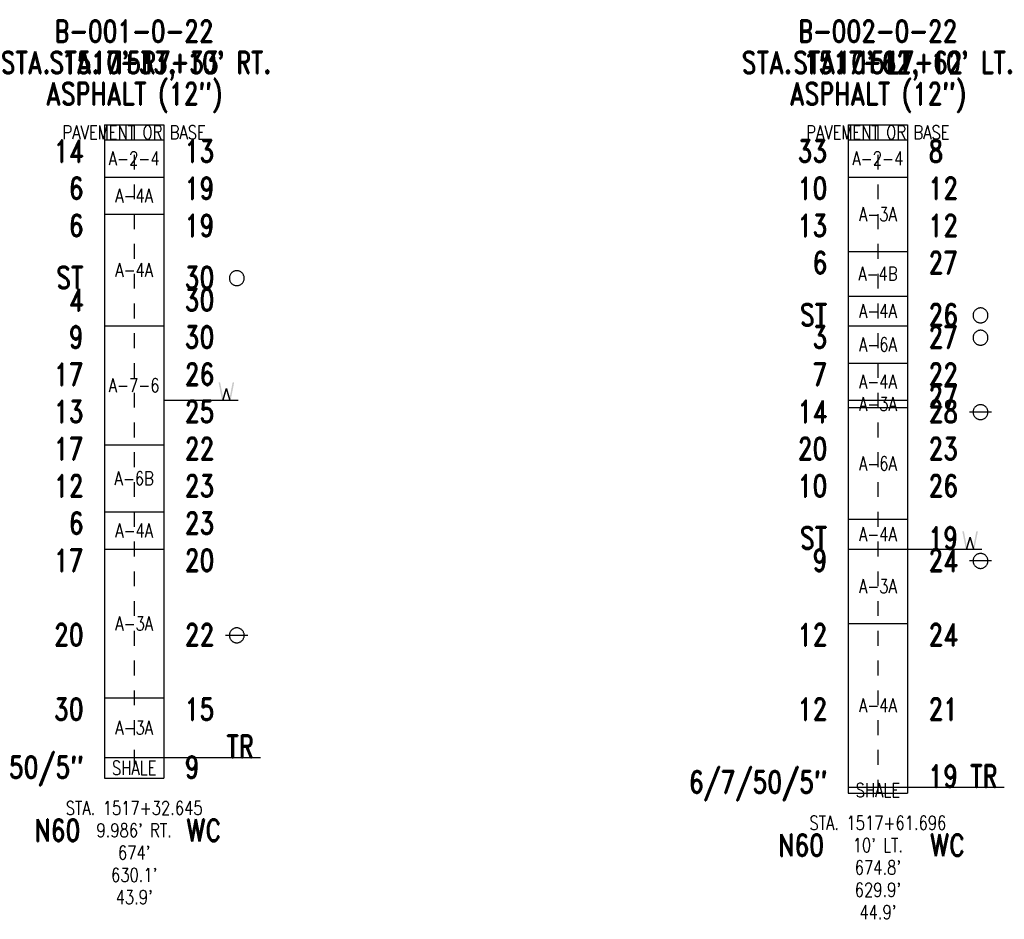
# Model space of a CAD drawing. Extents: x -0.77 to 5.85, y -0.85 to 5.2.
import ezdxf
from ezdxf.enums import TextEntityAlignment as Align

# ---------------------------------------------------------------- set-up
doc = ezdxf.new("R2010")
doc.units = 0
doc.linetypes.add('Dash', pattern=[0.12, 0.08, -0.04])
doc.linetypes.add('Solid', pattern=[0])
doc.layers.get('0').update_dxf_attribs({"linetype": 'Solid'})
for name, color, linetype in [('GT_PROJECT_CELLS', 7, 'Solid'), ('GT_PROJECT_SOIL_BORING', 7, 'Solid'), ('GT_PROJECT_TEXT', 7, 'Solid'), ('GT_PROJECT_TEXT_2', 7, 'Solid'), ('GT_PROJECT_TEXT_3', 7, 'Solid'), ('SC_SCRATCH1', 7, 'Solid'), ('SC_SCRATCH2', 7, 'Solid'), ('SC_SCRATCH3', 7, 'Solid'), ('SC_SCRATCH4', 7, 'Solid'), ('SC_SCRATCH5', 7, 'Solid'), ('SC_SCRATCH6', 7, 'Solid'), ('SC_SCRATCH9', 7, 'Solid')]:
    doc.layers.add(name, color=color, linetype=linetype)
doc.styles.add('ROMAND', font='romand', dxfattribs={"height": 1})

# ---------------------------------------------------------------- blocks, each defined once
blk = doc.blocks.new('DGRFC_OHDOT$FREE$WATER')
at = {"color": 7}
for points in [[(-0.035, 0.08), (-0.0193, 0), (-0.035, 0.08), (-0.0151, 0.0142)], [(-0.035, 0.08), (-0.0151, 0.0142), (-0.035, 0.08), (-0.028, 0.08)], [(0, 0.0415), (-0.0035, 0.0533), (0, 0.0415), (-0.0151, 0.0142)], [(0.0151, 0.0142), (0.0035, 0.0533), (0.0151, 0.0142), (-0.0035, 0.0533)], [(0, 0.0415), (0.0151, 0.0142), (0, 0.0415), (-0.0035, 0.0533)], [(0.035, 0.08), (0.028, 0.08), (0.035, 0.08), (0.0151, 0.0142)], [(0.0193, 0), (0.035, 0.08), (0.0193, 0), (0.0151, 0.0142)], [(-0.0193, 0), (-0.0123, 0), (-0.0193, 0), (0, 0.0415)], [(-0.0193, 0), (0, 0.0415), (-0.0193, 0), (-0.0151, 0.0142)], [(0, 0.0415), (0.0123, 0), (0, 0.0415), (0.0193, 0)], [(0, 0.0415), (0.0193, 0), (0, 0.0415), (0.0151, 0.0142)]]:
    blk.add_solid(points, dxfattribs=at)
blk = doc.blocks.new('DGRFC_CIRCLE')
at = {"color": 7, "linetype": 'Solid'}
blk.add_lwpolyline([(0, -0.5), (0.039, -0.498), (0.078, -0.494), (0.117, -0.486), (0.155, -0.476), (0.191, -0.462), (0.227, -0.446), (0.261, -0.426), (0.294, -0.405), (0.325, -0.38), (0.354, -0.354), (0.38, -0.325), (0.405, -0.294), (0.426, -0.261), (0.446, -0.227), (0.462, -0.191), (0.476, -0.155), (0.486, -0.117), (0.494, -0.078), (0.498, -0.039), (0.5, 0), (0.498, 0.039), (0.494, 0.078), (0.486, 0.117), (0.476, 0.155), (0.462, 0.191), (0.446, 0.227), (0.426, 0.261), (0.405, 0.294), (0.38, 0.325), (0.354, 0.354), (0.325, 0.38), (0.294, 0.405), (0.261, 0.426), (0.227, 0.446), (0.191, 0.462), (0.155, 0.476), (0.117, 0.486), (0.078, 0.494), (0.039, 0.498), (0, 0.5), (-0.039, 0.498), (-0.078, 0.494), (-0.117, 0.486), (-0.155, 0.476), (-0.191, 0.462), (-0.227, 0.446), (-0.261, 0.426), (-0.294, 0.405), (-0.325, 0.38), (-0.354, 0.354), (-0.38, 0.325), (-0.405, 0.294), (-0.426, 0.261), (-0.446, 0.227), (-0.462, 0.191), (-0.476, 0.155), (-0.486, 0.117), (-0.494, 0.078), (-0.498, 0.039), (-0.5, 0), (-0.498, -0.039), (-0.494, -0.078), (-0.486, -0.117), (-0.476, -0.155), (-0.462, -0.191), (-0.446, -0.227), (-0.426, -0.261), (-0.405, -0.294), (-0.38, -0.325), (-0.354, -0.354), (-0.325, -0.38), (-0.294, -0.405), (-0.261, -0.426), (-0.227, -0.446), (-0.191, -0.462), (-0.155, -0.476), (-0.117, -0.486), (-0.078, -0.494), (-0.039, -0.498), (0, -0.5)], dxfattribs=at)
blk = doc.blocks.new('DGRFC_LINE_CIRCLE')
at = {"color": 7, "linetype": 'Solid'}
for points in [[(0.75, 0), (-0.75, 0)], [(0, -0.5), (0.039, -0.498), (0.078, -0.494), (0.117, -0.486), (0.155, -0.476), (0.191, -0.462), (0.227, -0.446), (0.261, -0.426), (0.294, -0.405), (0.325, -0.38), (0.354, -0.354), (0.38, -0.325), (0.405, -0.294), (0.426, -0.261), (0.446, -0.227), (0.462, -0.191), (0.476, -0.155), (0.486, -0.117), (0.494, -0.078), (0.498, -0.039), (0.5, 0), (0.498, 0.039), (0.494, 0.078), (0.486, 0.117), (0.476, 0.155), (0.462, 0.191), (0.446, 0.227), (0.426, 0.261), (0.405, 0.294), (0.38, 0.325), (0.354, 0.354), (0.325, 0.38), (0.294, 0.405), (0.261, 0.426), (0.227, 0.446), (0.191, 0.462), (0.155, 0.476), (0.117, 0.486), (0.078, 0.494), (0.039, 0.498), (0, 0.5), (-0.039, 0.498), (-0.078, 0.494), (-0.117, 0.486), (-0.155, 0.476), (-0.191, 0.462), (-0.227, 0.446), (-0.261, 0.426), (-0.294, 0.405), (-0.325, 0.38), (-0.354, 0.354), (-0.38, 0.325), (-0.405, 0.294), (-0.426, 0.261), (-0.446, 0.227), (-0.462, 0.191), (-0.476, 0.155), (-0.486, 0.117), (-0.494, 0.078), (-0.498, 0.039), (-0.5, 0), (-0.498, -0.039), (-0.494, -0.078), (-0.486, -0.117), (-0.476, -0.155), (-0.462, -0.191), (-0.446, -0.227), (-0.426, -0.261), (-0.405, -0.294), (-0.38, -0.325), (-0.354, -0.354), (-0.325, -0.38), (-0.294, -0.405), (-0.261, -0.426), (-0.227, -0.446), (-0.191, -0.462), (-0.155, -0.476), (-0.117, -0.486), (-0.078, -0.494), (-0.039, -0.498), (0, -0.5)]]:
    blk.add_lwpolyline(points, dxfattribs=at)

msp = doc.modelspace()

# ---------------------------------------------------------------- linework, layer by layer
at = {"layer": 'GT_PROJECT_CELLS', "color": 7, "linetype": 'Solid'}
for points in [[(0.2, 2.64), (0.7, 2.64)], [(5.2, 1.64), (5.7, 1.64)]]:
    msp.add_lwpolyline(points, dxfattribs=at)
at = {"layer": 'GT_PROJECT_SOIL_BORING', "color": 7, "linetype": 'Solid'}
for points in [[(-0.2, 4.49), (0.2, 4.49)], [(-0.2, 4.49), (-0.2, 0.1)], [(0.2, 4.49), (0.2, 0.1)], [(4.8, 4.49), (5.2, 4.49)], [(4.8, 4.49), (4.8, 0)], [(5.2, 4.49), (5.2, 0)], [(-0.2, 4.39), (0.2, 4.39)], [(4.8, 4.39), (5.2, 4.39)], [(-0.2, 4.14), (0.2, 4.14)], [(4.8, 4.14), (5.2, 4.14)], [(-0.2, 3.89), (0.2, 3.89)], [(4.8, 3.64), (5.2, 3.64)], [(4.8, 3.34), (5.2, 3.34)], [(-0.2, 3.14), (0.2, 3.14)], [(4.8, 3.14), (5.2, 3.14)], [(4.8, 2.89), (5.2, 2.89)], [(4.8, 2.64), (5.2, 2.64)], [(4.8, 2.59), (5.2, 2.59)], [(-0.2, 2.34), (0.2, 2.34)], [(-0.2, 1.89), (0.2, 1.89)], [(4.8, 1.84), (5.2, 1.84)], [(-0.2, 1.64), (0.2, 1.64)], [(4.8, 1.64), (5.2, 1.64)], [(4.8, 1.14), (5.2, 1.14)], [(-0.2, 0.64), (0.2, 0.64)], [(-0.2, 0.24), (0.2, 0.24)], [(-0.2, 0.1), (0.2, 0.1)], [(4.8, 0.04), (5.2, 0.04)], [(4.8, 0), (5.2, 0)]]:
    msp.add_lwpolyline(points, dxfattribs=at)
at = {"layer": 'GT_PROJECT_TEXT', "color": 7, "linetype": 'Solid'}
for points in [[(0.2, 0.24), (0.85, 0.24)], [(5.2, 0.04), (5.85, 0.04)]]:
    msp.add_lwpolyline(points, dxfattribs=at)
at = {"layer": 'SC_SCRATCH4', "color": 7, "linetype": 'Dash'}
for points in [[(0, 4.49), (0, 0.1)], [(5, 4.49), (5, 0)]]:
    msp.add_lwpolyline(points, dxfattribs=at)

# ---------------------------------------------------------------- block references
at = {"layer": 'GT_PROJECT_CELLS'}
for name, p, xscale, yscale in [('DGRFC_CIRCLE', (0.69, 3.46), 0.100000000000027, 0.100000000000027), ('DGRFC_CIRCLE', (5.69, 3.21), 0.100000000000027, 0.100000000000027), ('DGRFC_CIRCLE', (5.69, 3.06), 0.100000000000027, 0.100000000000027), ('DGRFC_OHDOT$FREE$WATER', (0.62, 2.64), 1.5, 1.5), ('DGRFC_LINE_CIRCLE', (5.69, 2.56), 0.1, 0.1), ('DGRFC_OHDOT$FREE$WATER', (5.62, 1.64), 1.5, 1.5), ('DGRFC_LINE_CIRCLE', (5.69, 1.56), 0.1, 0.1), ('DGRFC_LINE_CIRCLE', (0.69, 1.06), 0.1, 0.1)]:
    msp.add_blockref(name, p, dxfattribs=dict(at, xscale=xscale, yscale=yscale))

# ---------------------------------------------------------------- texts
at = {"layer": 'GT_PROJECT_TEXT', "color": 7, "style": 'ROMAND', "width": 0.78}
for s, p in [('B-001-0-22', (0, 5.12)), ('B-002-0-22', (5, 5.12)), ('ASPHALT (12")', (0, 4.7)), ('ASPHALT (12")', (5, 4.7))]:
    msp.add_text(s, height=0.1488, dxfattribs=at).set_placement(p, align=Align.MIDDLE_CENTER)
at = {"layer": 'GT_PROJECT_TEXT_2', "color": 7, "style": 'ROMAND', "width": 0.78}
for s, p in [("10' RT.", (0, 4.91)), ("10' LT.", (5, 4.91))]:
    msp.add_text(s, height=0.1488, dxfattribs=at).set_placement(p, align=Align.MIDDLE_CENTER)
at = {"layer": 'GT_PROJECT_TEXT_3', "color": 7, "style": 'ROMAND', "width": 0.78}
for s, p in [('STA. 1517+33', (0, 4.91)), ('STA. 1517+62', (5, 4.91))]:
    msp.add_text(s, height=0.1488, dxfattribs=at).set_placement(p, align=Align.MIDDLE_CENTER)
at = {"layer": 'SC_SCRATCH1', "color": 7, "style": 'ROMAND', "width": 0.78}
for s, p in [('PAVEMENT OR BASE', (0, 4.44)), ('PAVEMENT OR BASE', (5, 4.44)), ('A-2-4', (0, 4.265)), ('A-2-4', (5, 4.265)), ('A-4A', (0, 4.015)), ('A-3A', (5, 3.89)), ('A-4A', (0, 3.515)), ('A-4B', (5, 3.49)), ('A-4A', (5, 3.24)), ('A-6A', (5, 3.015)), ('A-7-6', (0, 2.74)), ('A-4A', (5, 2.765)), ('A-3A', (5, 2.615)), ('A-6A', (5, 2.215)), ('A-6B', (0, 2.115)), ('A-4A', (0, 1.765)), ('A-4A', (5, 1.74)), ('A-3A', (5, 1.39)), ('A-3A', (0, 1.14)), ('A-4A', (5, 0.59)), ('A-3A', (0, 0.44)), ('SHALE', (0, 0.17)), ('SHALE', (5, 0.02))]:
    msp.add_text(s, height=0.093, dxfattribs=at).set_placement(p, align=Align.MIDDLE_CENTER)
at = {"layer": 'SC_SCRATCH2', "color": 7, "style": 'ROMAND', "width": 0.78}
for s, p in [('STA. 1517+32.645', (0, -0.1)), ('STA. 1517+61.696', (5, -0.2)), ("9.986' RT.", (0, -0.25)), ("10' LT.", (5, -0.35)), ("674'", (0, -0.4)), ("674.8'", (5, -0.5)), ("630.1'", (0, -0.55)), ("43.9'", (0, -0.7)), ("629.9'", (5, -0.65)), ("44.9'", (5, -0.8))]:
    msp.add_text(s, height=0.093, dxfattribs=at).set_placement(p, align=Align.MIDDLE_CENTER)
at = {"layer": 'SC_SCRATCH3', "color": 7, "style": 'ROMAND', "width": 0.78}
for s, p in [("STA. 1517+33, 10' RT.", (0, 4.91)), ("STA. 1517+62, 10' LT.", (5, 4.91))]:
    msp.add_text(s, height=0.1488, dxfattribs=at).set_placement(p, align=Align.MIDDLE_CENTER)
at = {"layer": 'SC_SCRATCH5', "color": 7, "style": 'ROMAND', "width": 0.78}
for s, p in [('14', (-0.34, 4.24)), ('33', (4.66, 4.24)), ('6', (-0.34, 3.99)), ('10', (4.66, 3.99)), ('6', (-0.34, 3.74)), ('13', (4.66, 3.74)), ('6', (4.66, 3.49)), ('ST', (-0.34, 3.39)), ('4', (-0.34, 3.24)), ('ST', (4.66, 3.14)), ('9', (-0.34, 2.99)), ('3', (4.66, 2.99)), ('17', (-0.34, 2.74)), ('7', (4.66, 2.74)), ('13', (-0.34, 2.49)), ('14', (4.66, 2.49)), ('17', (-0.34, 2.24)), ('20', (4.66, 2.24)), ('12', (-0.34, 1.99)), ('10', (4.66, 1.99)), ('6', (-0.34, 1.74)), ('ST', (4.66, 1.64)), ('17', (-0.34, 1.49)), ('9', (4.66, 1.49)), ('20', (-0.34, 0.99)), ('12', (4.66, 0.99)), ('30', (-0.34, 0.49)), ('12', (4.66, 0.49)), ('50/5"', (-0.34, 0.1)), ('6/7/50/5"', (4.66, 0))]:
    msp.add_text(s, height=0.1488, dxfattribs=at).set_placement(p, align=Align.RIGHT)
at = {"layer": 'SC_SCRATCH6', "color": 7, "style": 'ROMAND', "width": 0.78}
for s, p in [('13', (0.34, 4.24)), ('8', (5.34, 4.24)), ('19', (0.34, 3.99)), ('12', (5.34, 3.99)), ('19', (0.34, 3.74)), ('12', (5.34, 3.74)), ('27', (5.34, 3.49)), ('30', (0.34, 3.39)), ('30', (0.34, 3.24)), ('26', (5.34, 3.14)), ('30', (0.34, 2.99)), ('27', (5.34, 2.99)), ('26', (0.34, 2.74)), ('22', (5.34, 2.74)), ('27', (5.34, 2.59)), ('25', (0.34, 2.49)), ('28', (5.34, 2.49)), ('22', (0.34, 2.24)), ('23', (5.34, 2.24)), ('23', (0.34, 1.99)), ('26', (5.34, 1.99)), ('23', (0.34, 1.74)), ('19', (5.34, 1.64)), ('20', (0.34, 1.49)), ('24', (5.34, 1.49)), ('22', (0.34, 0.99)), ('24', (5.34, 0.99)), ('15', (0.34, 0.49)), ('21', (5.34, 0.49)), ('TR', (0.62, 0.24)), ('9', (0.34, 0.1)), ('19', (5.34, 0.04)), ('TR', (5.62, 0.04))]:
    msp.add_text(s, height=0.1488, dxfattribs=at).set_placement(p)
at = {"layer": 'SC_SCRATCH9', "color": 7, "style": 'ROMAND', "width": 0.78}
for s, p in [('N60', (-0.5161, -0.25)), ('WC', (0.4673, -0.25)), ('N60', (4.4839, -0.35)), ('WC', (5.4673, -0.35))]:
    msp.add_text(s, height=0.1488, dxfattribs=at).set_placement(p, align=Align.MIDDLE_CENTER)

doc.saveas('drawing.dxf')
